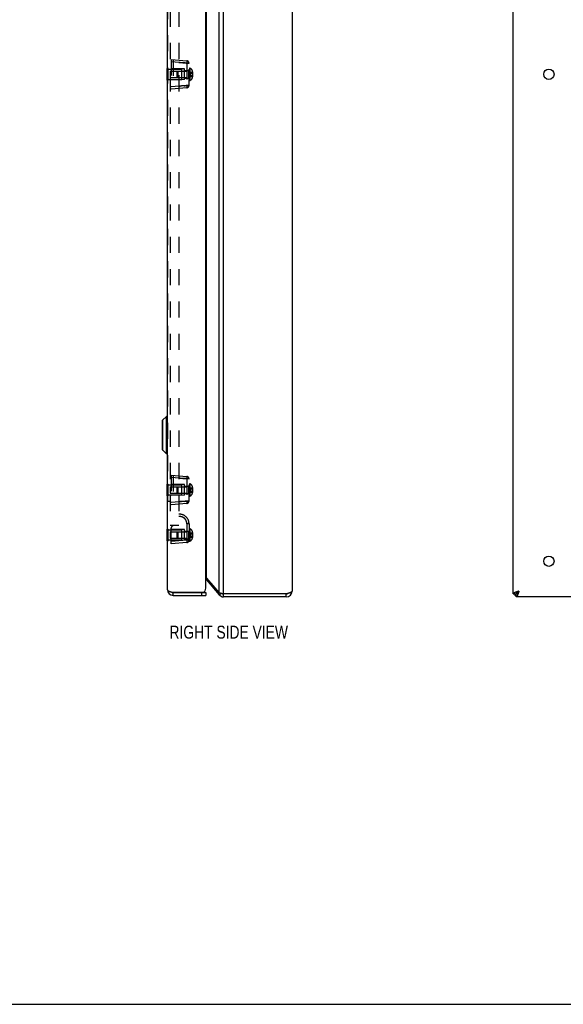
# Model space of a CAD drawing. Header units: inches. Extents: x 0 to 61.8, y 0 to 40.
# Tile 8 of 11: x 29.3 to 40.7, y 0 to 20.7. Entities that reach past the tile are written whole.
import ezdxf

# ---------------------------------------------------------------- set-up
doc = ezdxf.new("R2010")
doc.units = ezdxf.units.IN
doc.header["$LTSCALE"] = 3.4
doc.header["$MEASUREMENT"] = 0
doc.linetypes.add('HIDDEN', pattern=[0.2, 0.1, -0.1])
doc.layers.get('0').update_dxf_attribs({"linetype": 'CONTINUOUS'})
for name, color, linetype in [('02___PRT_ALL_AXES', 7, 'CONTINUOUS'), ('06___PRT_ALL_SURFS', 7, 'CONTINUOUS'), ('DEFAULT_2', 8, 'HIDDEN'), ('DIMENSIONS', 7, 'CONTINUOUS')]:
    doc.layers.add(name, color=color, linetype=linetype)
doc.styles.get("Standard").update_dxf_attribs({"font": 'txt', "width": 0.8})

msp = doc.modelspace()

# ---------------------------------------------------------------- linework, layer by layer
at = {"color": 3, "linetype": 'Continuous'}
for p, q in [((33.4644, 8.6595), (33.4644, 30.4967)), ((33.5564, 8.6381), (33.5564, 30.5181)), ((39.6608, 8.6381), (39.6608, 30.5181)), ((32.3744, 8.7281), (32.3744, 30.4281)), ((33.1844, 8.7581), (33.1844, 30.3981)), ((35.0004, 30.4581), (35.0004, 8.6981)), ((33.2015, 8.9729), (33.2015, 30.1833)), ((33.2015, 8.9729), (33.4644, 8.6595)), ((33.2015, 8.9343), (33.4644, 8.621)), ((32.4787, 8.6731), (33.1239, 8.6731)), ((32.4944, 8.6081), (33.1844, 8.6081)), ((33.5415, 8.6412), (33.5328, 8.643)), ((33.5564, 8.6381), (33.5415, 8.6412)), ((34.8804, 8.6381), (33.5564, 8.6381)), ((34.8804, 8.5781), (33.5564, 8.5781)), ((39.7208, 8.6081), (39.6907, 8.6081)), ((57.6008, 8.5781), (39.7208, 8.5781))]:
    msp.add_line(p, q, dxfattribs=at)
at = {"color": 7, "linetype": 'Continuous'}
for p, q in [((32.2674, 12.289), (32.2674, 11.6772)), ((32.3526, 12.3772), (32.2694, 12.294)), ((32.2694, 12.294), (32.2694, 11.6722)), ((32.3713, 12.3772), (32.3526, 12.3772)), ((32.3526, 11.5891), (32.3526, 12.3772)), ((32.3713, 12.3772), (32.3713, 11.5891)), ((32.3526, 11.5891), (32.2694, 11.6722)), ((32.3713, 11.5891), (32.3526, 11.5891)), ((33.2015, 8.9343), (33.2205, 8.9503)), ((32.4944, 8.6681), (33.1844, 8.6681)), ((32.4944, 8.6081), (32.4944, 8.6681)), ((33.0944, 8.6681), (33.0944, 8.6081)), ((33.1844, 8.6681), (33.1844, 8.6081)), ((33.4644, 8.621), (33.4994, 8.6503)), ((33.5564, 8.5781), (33.5564, 8.6381)), ((34.8804, 8.5781), (34.8804, 8.6381)), ((39.6608, 8.6381), (39.7208, 8.6381)), ((39.6907, 8.6381), (39.6907, 8.6081)), ((39.7208, 8.5781), (39.7208, 8.6381)), ((39.7808, 8.6981), (39.7422, 8.6595)), ((39.7422, 8.6595), (39.7422, 8.6714)), ((39.7541, 8.6595), (39.7422, 8.6595)), ((0, 0), (61.8182, 0))]:
    msp.add_line(p, q, dxfattribs=at)
at = {"color": 3, "linetype": 'Continuous'}
for points in [[(33.1844, 8.9911), (33.1848, 8.9908), (33.1885, 8.9872), (33.1921, 8.9836), (33.1954, 8.98), (33.1986, 8.9765), (33.2015, 8.9729)], [(32.3744, 8.7281), (32.3746, 8.7258), (32.3752, 8.7235), (32.3763, 8.7212), (32.3778, 8.7189), (32.3797, 8.7166), (32.382, 8.7144), (32.3848, 8.7121), (32.3879, 8.7098), (32.3914, 8.7075), (32.3953, 8.7052), (32.3996, 8.7029), (32.4041, 8.7006), (32.409, 8.6983), (32.4143, 8.696), (32.4198, 8.6937), (32.4255, 8.6914), (32.4315, 8.6891), (32.4378, 8.6869), (32.4442, 8.6846), (32.4509, 8.6823), (32.4577, 8.68)], [(32.4577, 8.68), (32.4646, 8.6777), (32.4716, 8.6754), (32.4787, 8.6731)], [(33.5328, 8.643), (33.5268, 8.6442), (33.5196, 8.6458), (33.5125, 8.6473), (33.5057, 8.6488), (33.499, 8.6504), (33.4925, 8.6519), (33.4863, 8.6534), (33.4804, 8.6549), (33.4748, 8.6565), (33.4694, 8.658), (33.4644, 8.6595)], [(34.919, 8.6506), (34.9115, 8.6481), (34.9038, 8.6456), (34.896, 8.6431), (34.8882, 8.6406), (34.8804, 8.6381)], [(35.0004, 8.6981), (35.0002, 8.6956), (34.9994, 8.6931), (34.9981, 8.6906), (34.9963, 8.6881), (34.994, 8.6856), (34.9913, 8.6831), (34.988, 8.6806), (34.9843, 8.6781), (34.9802, 8.6756), (34.9757, 8.6731), (34.9707, 8.6706), (34.9653, 8.6681), (34.9595, 8.6656), (34.9534, 8.6631), (34.9471, 8.6606), (34.9404, 8.6581), (34.9335, 8.6556), (34.9264, 8.6531), (34.919, 8.6506)], [(39.7808, 8.6981), (39.773, 8.6956), (39.7652, 8.6931), (39.7574, 8.6906), (39.7497, 8.6881), (39.7422, 8.6856), (39.7348, 8.6831), (39.7277, 8.6806), (39.7208, 8.6781), (39.7142, 8.6756), (39.7078, 8.6731), (39.7017, 8.6706), (39.6959, 8.6681), (39.6905, 8.6656), (39.6856, 8.6631), (39.681, 8.6606), (39.6769, 8.6581), (39.6732, 8.6556), (39.6699, 8.6531), (39.6672, 8.6506), (39.6649, 8.6481), (39.6631, 8.6456), (39.6618, 8.6431), (39.661, 8.6406), (39.6608, 8.6381)], [(39.7808, 8.6981), (39.7783, 8.6903), (39.7758, 8.6825), (39.7733, 8.6747), (39.7708, 8.6671), (39.7683, 8.6595), (39.7658, 8.6521), (39.7633, 8.645), (39.7608, 8.6381), (39.7583, 8.6315), (39.7558, 8.6251), (39.7533, 8.619), (39.7508, 8.6133), (39.7483, 8.6079), (39.7458, 8.6029), (39.7433, 8.5983), (39.7408, 8.5942), (39.7383, 8.5905), (39.7358, 8.5873), (39.7333, 8.5845), (39.7308, 8.5822), (39.7283, 8.5804), (39.7258, 8.5791), (39.7233, 8.5784), (39.7208, 8.5781)]]:
    msp.add_lwpolyline(points, dxfattribs=at)
at = {"color": 7, "linetype": 'Continuous'}
for points in [[(39.7808, 8.6981), (39.7778, 8.6934), (39.7748, 8.6887), (39.7718, 8.6841), (39.7688, 8.6796), (39.7658, 8.6751), (39.7628, 8.6708), (39.7598, 8.6668), (39.7568, 8.6629), (39.7538, 8.6592), (39.7508, 8.6557), (39.7478, 8.6525), (39.7448, 8.6495), (39.7418, 8.6469), (39.7388, 8.6447), (39.7358, 8.6427), (39.7328, 8.641), (39.7298, 8.6398), (39.7268, 8.6388), (39.7238, 8.6383), (39.7208, 8.6381)], [(39.7808, 8.6981), (39.7761, 8.6951), (39.7714, 8.6921), (39.7668, 8.6891), (39.7622, 8.6861), (39.7578, 8.6831), (39.7535, 8.6801), (39.7494, 8.6771), (39.7455, 8.6741), (39.7418, 8.6711), (39.7384, 8.6681), (39.7352, 8.6651), (39.7322, 8.6621), (39.7296, 8.6591), (39.7273, 8.6561), (39.7254, 8.6531), (39.7237, 8.6501), (39.7224, 8.6471), (39.7215, 8.6441), (39.721, 8.6411), (39.7208, 8.6381)], [(39.7208, 8.6381), (39.7226, 8.6383), (39.7244, 8.6387), (39.7261, 8.6395), (39.7279, 8.6406), (39.7297, 8.642), (39.7315, 8.6437), (39.7333, 8.6457), (39.7351, 8.648), (39.7369, 8.6505), (39.7386, 8.6533), (39.7404, 8.6563), (39.7422, 8.6595)], [(39.7208, 8.6381), (39.7209, 8.6399), (39.7214, 8.6417), (39.7222, 8.6435), (39.7233, 8.6452), (39.7247, 8.647), (39.7264, 8.6488), (39.7284, 8.6506), (39.7307, 8.6524), (39.7332, 8.6542), (39.736, 8.656), (39.739, 8.6578), (39.7422, 8.6595)]]:
    msp.add_lwpolyline(points, dxfattribs=at)
for centre, radius, start, end in [((32.2745, 12.289), 0.0071, 135.00001, 180.00002), ((32.3713, 12.3741), 0.00305, 359.99998, 90), ((32.2745, 11.6772), 0.0071, 179.99998, 224.99999), ((32.3713, 11.5921), 0.00305, 270, 0.00002), ((32.4944, 8.7281), 0.06, 234.28221, 270), ((33.5564, 8.6981), 0.06, 246.8969, 270), ((34.8804, 8.6981), 0.06, 270, 305.80153)]:
    msp.add_arc(centre, radius, start, end, dxfattribs=at)
at = {"color": 3, "linetype": 'Continuous'}
for centre, radius, start, end in [((33.1555, 8.8958), 0.06, 40, 61.2883), ((32.4944, 8.7281), 0.12, 180, 270), ((33.0944, 8.7581), 0.09, 289.18814, 360), ((33.5564, 8.6981), 0.12, 220, 270), ((34.8804, 8.6981), 0.12, 270, 360)]:
    msp.add_arc(centre, radius, start, end, dxfattribs=at)
at = {"layer": '02___PRT_ALL_AXES', "color": 3, "linetype": 'Continuous'}
for centre in [(40.4108, 19.5781), (40.4108, 9.3281)]:
    msp.add_circle(centre, 0.109, dxfattribs=at)
at = {"layer": '06___PRT_ALL_SURFS', "color": 7, "linetype": 'Continuous'}
for p, q in [((32.3694, 19.4531), (32.3694, 19.7031)), ((32.3694, 19.7031), (32.3744, 19.7031)), ((32.3694, 19.5781), (32.3744, 19.5781)), ((32.3694, 19.4531), (32.3744, 19.4531)), ((32.3694, 10.9531), (32.3744, 10.9531)), ((32.3694, 10.7031), (32.3694, 10.9531)), ((32.3694, 10.8281), (32.3744, 10.8281)), ((32.3694, 10.7031), (32.3744, 10.7031)), ((32.3694, 10.0056), (32.3744, 10.0056)), ((32.3694, 9.7556), (32.3694, 10.0056)), ((32.3694, 9.8806), (32.3744, 9.8806)), ((32.3694, 9.7556), (32.3744, 9.7556))]:
    msp.add_line(p, q, dxfattribs=at)
at = {"layer": '06___PRT_ALL_SURFS', "color": 8, "linetype": 'HIDDEN'}
for p, q in [((32.3744, 19.7031), (32.3904, 19.7031)), ((32.3904, 19.4531), (32.3904, 19.7031)), ((32.3744, 19.5781), (32.3904, 19.5781)), ((32.3744, 19.4531), (32.3904, 19.4531)), ((32.3744, 10.9531), (32.3904, 10.9531)), ((32.3744, 10.8281), (32.3904, 10.8281)), ((32.3904, 10.7031), (32.3904, 10.9531)), ((32.3744, 10.7031), (32.3904, 10.7031)), ((32.3744, 10.0056), (32.3904, 10.0056)), ((32.3904, 9.7556), (32.3904, 10.0056)), ((32.3744, 9.8806), (32.3904, 9.8806)), ((32.3744, 9.7556), (32.3904, 9.7556))]:
    msp.add_line(p, q, dxfattribs=at)
at = {"layer": 'DEFAULT_2', "color": 8, "linetype": 'HIDDEN'}
for p, q in [((32.4344, 29.0781), (32.4344, 10.0781)), ((32.6154, 29.0781), (32.6154, 10.0781)), ((32.3794, 28.5625), (32.3794, 10.5937)), ((32.4554, 19.8906), (32.4554, 19.2656)), ((32.4554, 19.8906), (32.7847, 19.8618)), ((32.7847, 19.812), (32.4554, 19.8408)), ((32.7364, 19.6906), (32.4554, 19.6931)), ((32.4974, 19.8869), (32.4974, 19.2693)), ((32.6154, 19.8261), (32.6425, 19.8243)), ((32.6435, 19.8242), (32.6154, 19.8261)), ((32.7718, 19.8158), (32.8304, 19.812)), ((32.789, 19.8147), (32.7718, 19.8158)), ((32.7852, 19.8613), (32.7847, 19.8618)), ((32.7847, 19.812), (32.7847, 19.3442)), ((32.8304, 19.812), (32.7847, 19.812)), ((32.8151, 19.813), (32.789, 19.8147)), ((32.8304, 19.812), (32.8151, 19.813)), ((32.8304, 19.3442), (32.8304, 19.812)), ((32.8304, 19.7091), (32.8454, 19.7091)), ((32.8454, 19.7091), (32.8454, 19.4471)), ((32.3904, 19.6841), (32.6819, 19.6841)), ((32.4319, 19.6471), (32.4319, 19.5091)), ((32.4319, 19.6471), (32.8204, 19.6471)), ((32.4319, 19.5091), (32.8204, 19.5091)), ((32.5804, 19.6333), (32.5942, 19.6471)), ((32.5804, 19.5229), (32.5804, 19.6333)), ((32.5804, 19.5229), (32.5942, 19.5091)), ((32.5942, 19.6471), (32.5942, 19.5091)), ((32.6719, 19.6471), (32.6819, 19.6571)), ((32.6719, 19.6471), (32.6719, 19.5091)), ((32.6719, 19.5091), (32.6819, 19.4991)), ((32.6819, 19.4721), (32.6819, 19.6841)), ((32.7364, 19.4656), (32.7364, 19.6906)), ((32.7364, 19.6561), (32.8304, 19.6561)), ((32.7364, 19.5001), (32.8304, 19.5001)), ((32.8204, 19.6471), (32.8204, 19.5091)), ((32.8594, 19.6238), (32.8594, 19.5324)), ((32.8594, 19.6238), (32.901, 19.6238)), ((32.8594, 19.6009), (32.901, 19.6009)), ((32.8594, 19.5553), (32.901, 19.5553)), ((32.8594, 19.5324), (32.901, 19.5324)), ((32.901, 19.6238), (32.901, 19.5324)), ((32.9011, 19.5553), (32.901, 19.5553)), ((32.9015, 19.5552), (32.9014, 19.5553)), ((32.9016, 19.5552), (32.9015, 19.5552)), ((32.9022, 19.5551), (32.9021, 19.5551)), ((32.9023, 19.555), (32.9022, 19.5551)), ((32.9025, 19.555), (32.9024, 19.555)), ((32.903, 19.5547), (32.9029, 19.5547)), ((32.903, 19.5546), (32.903, 19.5547)), ((32.9032, 19.5544), (32.9032, 19.5545)), ((32.9033, 19.5543), (32.9032, 19.5544)), ((32.9033, 19.5542), (32.9033, 19.5543)), ((32.9033, 19.5541), (32.9033, 19.5542)), ((32.9033, 19.5541), (32.9033, 19.5541)), ((32.9034, 19.6295), (32.9034, 19.5267)), ((32.3904, 19.4721), (32.6819, 19.4721)), ((32.7364, 19.4656), (32.4554, 19.4632)), ((32.7847, 19.3442), (32.4554, 19.3154)), ((32.7847, 19.2944), (32.4554, 19.2656)), ((32.7262, 19.3374), (32.6717, 19.3338)), ((32.7718, 19.3404), (32.8304, 19.3442)), ((32.8304, 19.3442), (32.7847, 19.3442)), ((32.8304, 19.3442), (32.8035, 19.3425)), ((32.8304, 19.4471), (32.8454, 19.4471)), ((32.4554, 11.1406), (32.7847, 11.1118)), ((32.4554, 11.1406), (32.4554, 10.5156)), ((32.7847, 11.062), (32.4554, 11.0908)), ((32.4974, 11.1369), (32.4974, 10.5193)), ((32.6154, 11.0761), (32.6425, 11.0743)), ((32.6435, 11.0742), (32.6154, 11.0761)), ((32.7718, 11.0658), (32.8304, 11.062)), ((32.789, 11.0647), (32.7718, 11.0658)), ((32.7852, 11.1113), (32.7847, 11.1118)), ((32.8304, 11.062), (32.7847, 11.062)), ((32.7847, 11.062), (32.7847, 10.5942)), ((32.8151, 11.063), (32.789, 11.0647)), ((32.8304, 11.062), (32.8151, 11.063)), ((32.8304, 10.5942), (32.8304, 11.062)), ((32.3904, 10.9341), (32.6819, 10.9341)), ((32.4319, 10.8971), (32.8204, 10.8971)), ((32.4319, 10.8971), (32.4319, 10.7591)), ((32.7364, 10.9406), (32.4554, 10.9431)), ((32.5804, 10.8833), (32.5942, 10.8971)), ((32.5804, 10.7729), (32.5804, 10.8833)), ((32.5942, 10.8971), (32.5942, 10.7591)), ((32.6719, 10.8971), (32.6819, 10.9071)), ((32.6719, 10.8971), (32.6719, 10.7591)), ((32.6819, 10.7221), (32.6819, 10.9341)), ((32.7364, 10.7156), (32.7364, 10.9406)), ((32.7364, 10.9061), (32.8304, 10.9061)), ((32.8204, 10.8971), (32.8204, 10.7591)), ((32.8304, 10.9591), (32.8454, 10.9591)), ((32.8454, 10.9591), (32.8454, 10.6971)), ((32.8594, 10.8738), (32.901, 10.8738)), ((32.8594, 10.8738), (32.8594, 10.7824)), ((32.8594, 10.8509), (32.901, 10.8509)), ((32.8594, 10.8053), (32.901, 10.8053)), ((32.8594, 10.7824), (32.901, 10.7824)), ((32.901, 10.8738), (32.901, 10.7824)), ((32.9011, 10.8053), (32.901, 10.8053)), ((32.9015, 10.8052), (32.9014, 10.8053)), ((32.9016, 10.8052), (32.9015, 10.8052)), ((32.902, 10.8052), (32.9018, 10.8052)), ((32.9025, 10.805), (32.9024, 10.805)), ((32.903, 10.8047), (32.9029, 10.8047)), ((32.903, 10.8046), (32.903, 10.8047)), ((32.9034, 10.8795), (32.9034, 10.7767)), ((32.9034, 10.8039), (32.9034, 10.804)), ((32.3794, 10.5937), (32.4344, 10.5937)), ((32.3904, 10.7221), (32.6819, 10.7221)), ((32.4319, 10.7591), (32.8204, 10.7591)), ((32.7364, 10.7156), (32.4554, 10.7132)), ((32.7847, 10.5942), (32.4554, 10.5654)), ((32.5804, 10.7729), (32.5942, 10.7591)), ((32.7262, 10.5874), (32.6717, 10.5838)), ((32.6719, 10.7591), (32.6819, 10.7491)), ((32.7364, 10.7501), (32.8304, 10.7501)), ((32.7718, 10.5904), (32.8304, 10.5942)), ((32.8304, 10.5942), (32.7847, 10.5942)), ((32.8304, 10.5942), (32.8035, 10.5925)), ((32.8304, 10.6971), (32.8454, 10.6971)), ((32.7847, 10.5444), (32.4554, 10.5156)), ((32.628, 10.268), (32.6278, 10.2679)), ((32.6281, 10.268), (32.628, 10.268)), ((32.6281, 10.268), (32.6281, 10.268)), ((32.6286, 10.268), (32.6281, 10.268)), ((32.6293, 10.268), (32.6286, 10.268)), ((32.764, 10.1941), (32.7636, 10.1949)), ((32.7667, 10.1894), (32.7663, 10.1902)), ((32.3904, 9.9866), (32.6819, 9.9866)), ((32.4319, 9.9496), (32.8204, 9.9496)), ((32.4319, 9.9496), (32.4319, 9.8116)), ((32.6154, 10.0781), (32.4344, 10.0781)), ((32.4554, 9.6931), (32.4554, 10.026)), ((32.7364, 9.9931), (32.4554, 9.9956)), ((32.6154, 10.0821), (32.4974, 10.0718)), ((32.5804, 9.9358), (32.5942, 9.9496)), ((32.5942, 9.9496), (32.5942, 9.8116)), ((32.6719, 9.9496), (32.6819, 9.9596)), ((32.6719, 9.9496), (32.6719, 9.8116)), ((32.6819, 9.7746), (32.6819, 9.9866)), ((32.7364, 9.7681), (32.7364, 9.9931)), ((32.7364, 9.9586), (32.8304, 9.9586)), ((32.7847, 10.1194), (32.7847, 9.7717)), ((32.8304, 10.1181), (32.7847, 10.1181)), ((32.8304, 10.1181), (32.8172, 10.1181)), ((32.8204, 9.9496), (32.8204, 9.8116)), ((32.8304, 10.1181), (32.8304, 9.7496)), ((32.8304, 10.0116), (32.8454, 10.0116)), ((32.8454, 10.0116), (32.8454, 9.7496)), ((32.3904, 9.7746), (32.6819, 9.7746)), ((32.4319, 9.8116), (32.8204, 9.8116)), ((32.7847, 9.7717), (32.4554, 9.7429)), ((32.7364, 9.7681), (32.4554, 9.7657)), ((32.5804, 9.8254), (32.5804, 9.9358)), ((32.5804, 9.8254), (32.5942, 9.8116)), ((32.6719, 9.8116), (32.6819, 9.8016)), ((32.7364, 9.8026), (32.8304, 9.8026)), ((32.8304, 9.7717), (32.7847, 9.7717)), ((32.8304, 9.7496), (32.8454, 9.7496)), ((32.8594, 9.9263), (32.901, 9.9263)), ((32.8594, 9.9263), (32.8594, 9.8349)), ((32.8594, 9.9034), (32.901, 9.9034)), ((32.8594, 9.8578), (32.901, 9.8578)), ((32.8594, 9.8349), (32.901, 9.8349)), ((32.901, 9.9263), (32.901, 9.8349)), ((32.9011, 9.8578), (32.901, 9.8578)), ((32.9015, 9.8577), (32.9014, 9.8578)), ((32.9016, 9.8577), (32.9015, 9.8577)), ((32.902, 9.8577), (32.9018, 9.8577)), ((32.9025, 9.8575), (32.9024, 9.8575)), ((32.903, 9.8572), (32.9029, 9.8572)), ((32.903, 9.8571), (32.903, 9.8572)), ((32.9034, 9.932), (32.9034, 9.8292)), ((32.9034, 9.8564), (32.9034, 9.8565)), ((32.7847, 9.7219), (32.4554, 9.6931))]:
    msp.add_line(p, q, dxfattribs=at)
for points in [[(32.6425, 19.8243), (32.6981, 19.8207), (32.7249, 19.8189), (32.7496, 19.8173), (32.7718, 19.8158)], [(32.7718, 19.8158), (32.7503, 19.8173), (32.7262, 19.8188), (32.6717, 19.8224)], [(32.7865, 19.8471), (32.7864, 19.8422), (32.7863, 19.8368), (32.786, 19.831), (32.7857, 19.8248), (32.7852, 19.8185), (32.7847, 19.812)], [(32.7852, 19.8613), (32.7857, 19.86), (32.786, 19.8579), (32.7863, 19.855), (32.7864, 19.8514), (32.7865, 19.8471)], [(32.8296, 19.812), (32.8296, 19.8139), (32.8271, 19.8277), (32.8206, 19.8407), (32.8169, 19.8455)], [(32.8594, 19.6238), (32.8584, 19.6212), (32.8575, 19.6187), (32.8567, 19.6162), (32.8559, 19.6136), (32.8552, 19.6111), (32.8545, 19.6086), (32.8538, 19.606), (32.8533, 19.6035), (32.8528, 19.6009), (32.8523, 19.5984), (32.8519, 19.5959), (32.8515, 19.5933), (32.8512, 19.5908), (32.851, 19.5883), (32.8508, 19.5857), (32.8507, 19.5832), (32.8506, 19.5806), (32.8506, 19.5781)], [(32.8594, 19.6009), (32.8584, 19.5997), (32.8575, 19.5984), (32.8567, 19.5971), (32.8559, 19.5959), (32.8552, 19.5946), (32.8545, 19.5933), (32.8538, 19.5921), (32.8533, 19.5908), (32.8528, 19.5895), (32.8523, 19.5883), (32.8519, 19.587), (32.8515, 19.5857), (32.8512, 19.5844), (32.851, 19.5832), (32.8508, 19.5819), (32.8507, 19.5806), (32.8506, 19.5794), (32.8506, 19.5781)], [(32.8594, 19.5324), (32.8584, 19.535), (32.8575, 19.5375), (32.8567, 19.54), (32.8559, 19.5426), (32.8552, 19.5451), (32.8545, 19.5477), (32.8538, 19.5502), (32.8533, 19.5527), (32.8528, 19.5553), (32.8523, 19.5578), (32.8519, 19.5603), (32.8515, 19.5629), (32.8512, 19.5654), (32.851, 19.568), (32.8508, 19.5705), (32.8507, 19.573), (32.8506, 19.5756), (32.8506, 19.5781)], [(32.8594, 19.5553), (32.8584, 19.5565), (32.8575, 19.5578), (32.8567, 19.5591), (32.8559, 19.5603), (32.8552, 19.5616), (32.8545, 19.5629), (32.8538, 19.5642), (32.8533, 19.5654), (32.8528, 19.5667), (32.8523, 19.568), (32.8519, 19.5692), (32.8515, 19.5705), (32.8512, 19.5718), (32.851, 19.573), (32.8508, 19.5743), (32.8507, 19.5756), (32.8506, 19.5768), (32.8506, 19.5781)], [(32.9034, 19.6265), (32.9034, 19.6263), (32.9033, 19.6262), (32.9033, 19.626), (32.9033, 19.6259), (32.9033, 19.6257), (32.9032, 19.6255), (32.9032, 19.6254), (32.9031, 19.6252), (32.903, 19.6251), (32.903, 19.625), (32.9029, 19.6248), (32.9028, 19.6247), (32.9027, 19.6246), (32.9026, 19.6245), (32.9025, 19.6244), (32.9024, 19.6243), (32.9023, 19.6242), (32.9022, 19.6241), (32.9021, 19.6241), (32.902, 19.624), (32.9018, 19.624), (32.9017, 19.6239), (32.9016, 19.6239), (32.9015, 19.6238), (32.9014, 19.6238), (32.9012, 19.6238), (32.9011, 19.6238), (32.901, 19.6238)], [(32.9034, 19.6023), (32.9034, 19.6022), (32.9033, 19.6021), (32.9033, 19.6021), (32.9033, 19.602), (32.9033, 19.6019), (32.9032, 19.6018), (32.9032, 19.6017), (32.9031, 19.6017), (32.903, 19.6016), (32.903, 19.6015), (32.9029, 19.6015), (32.9028, 19.6014), (32.9027, 19.6014), (32.9026, 19.6013), (32.9025, 19.6013), (32.9024, 19.6012), (32.9023, 19.6012), (32.9022, 19.6011), (32.9021, 19.6011), (32.902, 19.6011), (32.9018, 19.601), (32.9017, 19.601), (32.9016, 19.601), (32.9015, 19.601), (32.9014, 19.601), (32.9012, 19.6009), (32.9011, 19.6009), (32.901, 19.6009)], [(32.9034, 19.5297), (32.9034, 19.5299), (32.9033, 19.53), (32.9033, 19.5302), (32.9033, 19.5304), (32.9033, 19.5305), (32.9032, 19.5307), (32.9032, 19.5308), (32.9031, 19.531), (32.903, 19.5311), (32.903, 19.5312), (32.9029, 19.5314), (32.9028, 19.5315), (32.9027, 19.5316), (32.9026, 19.5317), (32.9025, 19.5318), (32.9024, 19.5319), (32.9023, 19.532), (32.9022, 19.5321), (32.9021, 19.5321), (32.902, 19.5322), (32.9018, 19.5323), (32.9017, 19.5323), (32.9016, 19.5323), (32.9015, 19.5324), (32.9014, 19.5324), (32.9012, 19.5324), (32.9011, 19.5324), (32.901, 19.5324)], [(32.9014, 19.5553), (32.9012, 19.5553), (32.9011, 19.5553)], [(32.902, 19.5552), (32.9018, 19.5552), (32.9017, 19.5552), (32.9016, 19.5552)], [(32.9021, 19.5551), (32.902, 19.5552), (32.9018, 19.5552)], [(32.9027, 19.5549), (32.9026, 19.5549), (32.9025, 19.555), (32.9024, 19.555), (32.9023, 19.555)], [(32.9029, 19.5547), (32.9028, 19.5548), (32.9027, 19.5549), (32.9026, 19.5549)], [(32.9032, 19.5545), (32.9031, 19.5545), (32.903, 19.5546)], [(32.9034, 19.5539), (32.9034, 19.554), (32.9033, 19.5541)], [(32.7249, 19.3373), (32.6435, 19.332), (32.6154, 19.3301)], [(32.6154, 19.3301), (32.6425, 19.3319), (32.6703, 19.3337)], [(32.7249, 19.3373), (32.7496, 19.3389), (32.7718, 19.3404)], [(32.7718, 19.3404), (32.7503, 19.339), (32.7262, 19.3374)], [(32.8035, 19.3425), (32.789, 19.3415), (32.7718, 19.3404)], [(32.7847, 19.3442), (32.7852, 19.3378), (32.7857, 19.3314), (32.786, 19.3253), (32.7863, 19.3194), (32.7864, 19.314), (32.7865, 19.3091)], [(32.7865, 19.3091), (32.7864, 19.3048), (32.7863, 19.3012), (32.786, 19.2983), (32.7857, 19.2962), (32.7852, 19.2949), (32.7847, 19.2944)], [(32.8169, 19.3108), (32.8206, 19.3155), (32.8271, 19.3285), (32.8296, 19.3423), (32.8296, 19.3442)], [(32.6425, 11.0743), (32.6981, 11.0707), (32.7249, 11.0689), (32.7496, 11.0673), (32.7718, 11.0658)], [(32.7718, 11.0658), (32.7503, 11.0673), (32.7262, 11.0688), (32.6717, 11.0724)], [(32.7865, 11.0971), (32.7864, 11.0922), (32.7863, 11.0868), (32.786, 11.081), (32.7857, 11.0748), (32.7852, 11.0685), (32.7847, 11.062)], [(32.7852, 11.1113), (32.7857, 11.11), (32.786, 11.1079), (32.7863, 11.105), (32.7864, 11.1014), (32.7865, 11.0971)], [(32.8296, 11.062), (32.8296, 11.0639), (32.8271, 11.0777), (32.8206, 11.0907), (32.8169, 11.0955)], [(32.8594, 10.8738), (32.8584, 10.8712), (32.8575, 10.8687), (32.8567, 10.8662), (32.8559, 10.8636), (32.8552, 10.8611), (32.8545, 10.8586), (32.8538, 10.856), (32.8533, 10.8535), (32.8528, 10.8509), (32.8523, 10.8484), (32.8519, 10.8459), (32.8515, 10.8433), (32.8512, 10.8408), (32.851, 10.8383), (32.8508, 10.8357), (32.8507, 10.8332), (32.8506, 10.8306), (32.8506, 10.8281)], [(32.8594, 10.8509), (32.8584, 10.8497), (32.8575, 10.8484), (32.8567, 10.8471), (32.8559, 10.8459), (32.8552, 10.8446), (32.8545, 10.8433), (32.8538, 10.8421), (32.8533, 10.8408), (32.8528, 10.8395), (32.8523, 10.8383), (32.8519, 10.837), (32.8515, 10.8357), (32.8512, 10.8344), (32.851, 10.8332), (32.8508, 10.8319), (32.8507, 10.8306), (32.8506, 10.8294), (32.8506, 10.8281)], [(32.8594, 10.8053), (32.8584, 10.8065), (32.8575, 10.8078), (32.8567, 10.8091), (32.8559, 10.8103), (32.8552, 10.8116), (32.8545, 10.8129), (32.8538, 10.8142), (32.8533, 10.8154), (32.8528, 10.8167), (32.8523, 10.818), (32.8519, 10.8192), (32.8515, 10.8205), (32.8512, 10.8218), (32.851, 10.823), (32.8508, 10.8243), (32.8507, 10.8256), (32.8506, 10.8268), (32.8506, 10.8281)], [(32.8594, 10.7824), (32.8584, 10.785), (32.8575, 10.7875), (32.8567, 10.79), (32.8559, 10.7926), (32.8552, 10.7951), (32.8545, 10.7977), (32.8538, 10.8002), (32.8533, 10.8027), (32.8528, 10.8053), (32.8523, 10.8078), (32.8519, 10.8103), (32.8515, 10.8129), (32.8512, 10.8154), (32.851, 10.818), (32.8508, 10.8205), (32.8507, 10.823), (32.8506, 10.8256), (32.8506, 10.8281)], [(32.9034, 10.8765), (32.9034, 10.8763), (32.9033, 10.8762), (32.9033, 10.876), (32.9033, 10.8759), (32.9033, 10.8757), (32.9032, 10.8755), (32.9032, 10.8754), (32.9031, 10.8752), (32.903, 10.8751), (32.903, 10.875), (32.9029, 10.8748), (32.9028, 10.8747), (32.9027, 10.8746), (32.9026, 10.8745), (32.9025, 10.8744), (32.9024, 10.8743), (32.9023, 10.8742), (32.9022, 10.8741), (32.9021, 10.8741), (32.902, 10.874), (32.9018, 10.874), (32.9017, 10.8739), (32.9016, 10.8739), (32.9015, 10.8738), (32.9014, 10.8738), (32.9012, 10.8738), (32.9011, 10.8738), (32.901, 10.8738)], [(32.9034, 10.8523), (32.9034, 10.8522), (32.9033, 10.8521), (32.9033, 10.8521), (32.9033, 10.852), (32.9033, 10.8519), (32.9032, 10.8518), (32.9032, 10.8517), (32.9031, 10.8517), (32.903, 10.8516), (32.903, 10.8515), (32.9029, 10.8515), (32.9028, 10.8514), (32.9027, 10.8514), (32.9026, 10.8513), (32.9025, 10.8513), (32.9024, 10.8512), (32.9023, 10.8512), (32.9022, 10.8511), (32.9021, 10.8511), (32.902, 10.8511), (32.9018, 10.851), (32.9017, 10.851), (32.9016, 10.851), (32.9015, 10.851), (32.9014, 10.851), (32.9012, 10.8509), (32.9011, 10.8509), (32.901, 10.8509)], [(32.9034, 10.7797), (32.9034, 10.7799), (32.9033, 10.78), (32.9033, 10.7802), (32.9033, 10.7804), (32.9033, 10.7805), (32.9032, 10.7807), (32.9032, 10.7808), (32.9031, 10.781), (32.903, 10.7811), (32.903, 10.7812), (32.9029, 10.7814), (32.9028, 10.7815), (32.9027, 10.7816), (32.9026, 10.7817), (32.9025, 10.7818), (32.9024, 10.7819), (32.9023, 10.782), (32.9022, 10.7821), (32.9021, 10.7821), (32.902, 10.7822), (32.9018, 10.7823), (32.9017, 10.7823), (32.9016, 10.7823), (32.9015, 10.7824), (32.9014, 10.7824), (32.9012, 10.7824), (32.9011, 10.7824), (32.901, 10.7824)], [(32.9014, 10.8053), (32.9012, 10.8053), (32.9011, 10.8053)], [(32.9021, 10.8051), (32.902, 10.8052), (32.9018, 10.8052), (32.9017, 10.8052), (32.9016, 10.8052)], [(32.9023, 10.805), (32.9022, 10.8051), (32.9021, 10.8051)], [(32.9027, 10.8049), (32.9026, 10.8049), (32.9025, 10.805), (32.9024, 10.805), (32.9023, 10.805)], [(32.9029, 10.8047), (32.9028, 10.8048), (32.9027, 10.8049), (32.9026, 10.8049)], [(32.9034, 10.8039), (32.9034, 10.804), (32.9033, 10.8041), (32.9033, 10.8041), (32.9033, 10.8042), (32.9033, 10.8043), (32.9032, 10.8044), (32.9032, 10.8045), (32.9031, 10.8045), (32.903, 10.8046)], [(32.9033, 10.8041), (32.9033, 10.8041), (32.9033, 10.8042), (32.9033, 10.8043), (32.9032, 10.8044), (32.9032, 10.8045), (32.9031, 10.8045)], [(32.7249, 10.5873), (32.6435, 10.582), (32.6154, 10.5801)], [(32.6154, 10.5801), (32.6425, 10.5819), (32.6703, 10.5837)], [(32.7249, 10.5873), (32.7496, 10.5889), (32.7718, 10.5904)], [(32.7718, 10.5904), (32.7503, 10.589), (32.7262, 10.5874)], [(32.8035, 10.5925), (32.789, 10.5915), (32.7718, 10.5904)], [(32.7847, 10.5942), (32.7852, 10.5878), (32.7857, 10.5814), (32.786, 10.5753), (32.7863, 10.5694), (32.7864, 10.564), (32.7865, 10.5591)], [(32.8169, 10.5608), (32.8206, 10.5655), (32.8271, 10.5785), (32.8296, 10.5923), (32.8296, 10.5942)], [(32.7865, 10.5591), (32.7864, 10.5548), (32.7863, 10.5512), (32.786, 10.5483), (32.7857, 10.5462), (32.7852, 10.5449), (32.7847, 10.5444)], [(32.6278, 10.2679), (32.6277, 10.2679), (32.6273, 10.2679), (32.6257, 10.2678), (32.6233, 10.2677), (32.6198, 10.2673), (32.6154, 10.2669)], [(32.7847, 10.1181), (32.7809, 10.1508), (32.7712, 10.1804), (32.7551, 10.2075), (32.7338, 10.2307), (32.7081, 10.2488), (32.6791, 10.2614), (32.6484, 10.2673), (32.6154, 10.2669)], [(32.6464, 10.2677), (32.6452, 10.2677), (32.6445, 10.2678), (32.6438, 10.2678), (32.643, 10.2679), (32.6423, 10.2679), (32.6415, 10.2679), (32.6408, 10.268), (32.64, 10.268), (32.6392, 10.268), (32.6384, 10.2681), (32.6375, 10.2681), (32.6367, 10.2681), (32.6358, 10.2681), (32.6349, 10.2681), (32.634, 10.2681), (32.6331, 10.2681), (32.6322, 10.2681), (32.6312, 10.2681), (32.6293, 10.268)], [(32.6738, 10.2629), (32.6723, 10.2633), (32.6707, 10.2637), (32.6692, 10.2641), (32.6676, 10.2645), (32.6661, 10.2648), (32.6645, 10.2651), (32.6629, 10.2654), (32.6614, 10.2657), (32.6598, 10.266), (32.6582, 10.2663), (32.6567, 10.2665), (32.6551, 10.2667), (32.6535, 10.2669), (32.6519, 10.2671), (32.6503, 10.2673), (32.6486, 10.2675), (32.6472, 10.2676), (32.6464, 10.2677)], [(32.7558, 10.2066), (32.7552, 10.2074), (32.7543, 10.2086), (32.7533, 10.2099), (32.7523, 10.2112), (32.7514, 10.2124), (32.7503, 10.2137), (32.7493, 10.2149), (32.7483, 10.2161), (32.7472, 10.2173), (32.7462, 10.2185), (32.7451, 10.2197), (32.744, 10.2208), (32.7429, 10.222), (32.7418, 10.2231), (32.7407, 10.2243), (32.7396, 10.2254), (32.7384, 10.2265), (32.7373, 10.2276), (32.7361, 10.2287), (32.735, 10.2297), (32.7337, 10.2308), (32.7317, 10.2325), (32.7294, 10.2344), (32.7272, 10.2362), (32.7249, 10.238), (32.7225, 10.2398), (32.72, 10.2415), (32.7175, 10.2432), (32.7149, 10.2449), (32.7123, 10.2465), (32.7095, 10.2481), (32.7067, 10.2497), (32.7039, 10.2512), (32.7009, 10.2527), (32.6979, 10.2541), (32.6948, 10.2555), (32.6917, 10.2569), (32.6885, 10.2581), (32.6852, 10.2594), (32.6816, 10.2606), (32.6784, 10.2616), (32.6767, 10.2621), (32.6738, 10.2629)], [(32.7636, 10.1949), (32.7629, 10.196), (32.7626, 10.1966), (32.7622, 10.1972), (32.7618, 10.1979), (32.7614, 10.1985), (32.7609, 10.1991), (32.7605, 10.1998), (32.7601, 10.2005), (32.7596, 10.2011), (32.7592, 10.2018), (32.7587, 10.2025), (32.7583, 10.2032), (32.7578, 10.2039), (32.7573, 10.2046), (32.7568, 10.2053), (32.7558, 10.2066)], [(32.7663, 10.1902), (32.7663, 10.1902), (32.766, 10.1906), (32.764, 10.1941)], [(32.7847, 10.1194), (32.7847, 10.1208), (32.7847, 10.1221), (32.7846, 10.1236), (32.7846, 10.125), (32.7845, 10.1265), (32.7844, 10.1279), (32.7843, 10.1295), (32.7842, 10.131), (32.784, 10.1326), (32.7839, 10.1342), (32.7837, 10.1358), (32.7835, 10.1375), (32.7832, 10.1391), (32.783, 10.1408), (32.7827, 10.1426), (32.7824, 10.1443), (32.7821, 10.1461), (32.7817, 10.1479), (32.7813, 10.1497), (32.7808, 10.152), (32.7803, 10.1544), (32.7797, 10.1566), (32.7791, 10.1586), (32.7786, 10.1606), (32.778, 10.1625), (32.7774, 10.1643), (32.7769, 10.1661), (32.7763, 10.1677), (32.7757, 10.1692), (32.7752, 10.1707), (32.7747, 10.172), (32.7742, 10.1733), (32.7737, 10.1745), (32.7732, 10.1756), (32.7728, 10.1767), (32.7724, 10.1776), (32.772, 10.1785), (32.7719, 10.1789), (32.7714, 10.18), (32.7696, 10.1835), (32.7679, 10.1871), (32.7672, 10.1884), (32.767, 10.1889), (32.7667, 10.1894)], [(32.7847, 9.7717), (32.7852, 9.7653), (32.7857, 9.7589), (32.786, 9.7528), (32.7863, 9.7469), (32.7864, 9.7415), (32.7865, 9.7366)], [(32.8594, 9.9263), (32.8584, 9.9237), (32.8575, 9.9212), (32.8567, 9.9187), (32.8559, 9.9161), (32.8552, 9.9136), (32.8545, 9.9111), (32.8538, 9.9085), (32.8533, 9.906), (32.8528, 9.9034), (32.8523, 9.9009), (32.8519, 9.8984), (32.8515, 9.8958), (32.8512, 9.8933), (32.851, 9.8908), (32.8508, 9.8882), (32.8507, 9.8857), (32.8506, 9.8831), (32.8506, 9.8806)], [(32.8594, 9.9034), (32.8584, 9.9022), (32.8575, 9.9009), (32.8567, 9.8996), (32.8559, 9.8984), (32.8552, 9.8971), (32.8545, 9.8958), (32.8538, 9.8946), (32.8533, 9.8933), (32.8528, 9.892), (32.8523, 9.8908), (32.8519, 9.8895), (32.8515, 9.8882), (32.8512, 9.8869), (32.851, 9.8857), (32.8508, 9.8844), (32.8507, 9.8831), (32.8506, 9.8819), (32.8506, 9.8806)], [(32.8594, 9.8578), (32.8584, 9.859), (32.8575, 9.8603), (32.8567, 9.8616), (32.8559, 9.8628), (32.8552, 9.8641), (32.8545, 9.8654), (32.8538, 9.8667), (32.8533, 9.8679), (32.8528, 9.8692), (32.8523, 9.8705), (32.8519, 9.8717), (32.8515, 9.873), (32.8512, 9.8743), (32.851, 9.8755), (32.8508, 9.8768), (32.8507, 9.8781), (32.8506, 9.8793), (32.8506, 9.8806)], [(32.8594, 9.8349), (32.8584, 9.8375), (32.8575, 9.84), (32.8567, 9.8425), (32.8559, 9.8451), (32.8552, 9.8476), (32.8545, 9.8502), (32.8538, 9.8527), (32.8533, 9.8552), (32.8528, 9.8578), (32.8523, 9.8603), (32.8519, 9.8628), (32.8515, 9.8654), (32.8512, 9.8679), (32.851, 9.8705), (32.8508, 9.873), (32.8507, 9.8755), (32.8506, 9.8781), (32.8506, 9.8806)], [(32.9034, 9.929), (32.9034, 9.9288), (32.9033, 9.9287), (32.9033, 9.9285), (32.9033, 9.9284), (32.9033, 9.9282), (32.9032, 9.928), (32.9032, 9.9279), (32.9031, 9.9277), (32.903, 9.9276), (32.903, 9.9275), (32.9029, 9.9273), (32.9028, 9.9272), (32.9027, 9.9271), (32.9026, 9.927), (32.9025, 9.9269), (32.9024, 9.9268), (32.9023, 9.9267), (32.9022, 9.9266), (32.9021, 9.9266), (32.902, 9.9265), (32.9018, 9.9265), (32.9017, 9.9264), (32.9016, 9.9264), (32.9015, 9.9263), (32.9014, 9.9263), (32.9012, 9.9263), (32.9011, 9.9263), (32.901, 9.9263)], [(32.9034, 9.9048), (32.9034, 9.9047), (32.9033, 9.9046), (32.9033, 9.9046), (32.9033, 9.9045), (32.9033, 9.9044), (32.9032, 9.9043), (32.9032, 9.9042), (32.9031, 9.9042), (32.903, 9.9041), (32.903, 9.904), (32.9029, 9.904), (32.9028, 9.9039), (32.9027, 9.9039), (32.9026, 9.9038), (32.9025, 9.9038), (32.9024, 9.9037), (32.9023, 9.9037), (32.9022, 9.9036), (32.9021, 9.9036), (32.902, 9.9036), (32.9018, 9.9035), (32.9017, 9.9035), (32.9016, 9.9035), (32.9015, 9.9035), (32.9014, 9.9035), (32.9012, 9.9034), (32.9011, 9.9034), (32.901, 9.9034)], [(32.9034, 9.8322), (32.9034, 9.8324), (32.9033, 9.8325), (32.9033, 9.8327), (32.9033, 9.8329), (32.9033, 9.833), (32.9032, 9.8332), (32.9032, 9.8333), (32.9031, 9.8335), (32.903, 9.8336), (32.903, 9.8337), (32.9029, 9.8339), (32.9028, 9.834), (32.9027, 9.8341), (32.9026, 9.8342), (32.9025, 9.8343), (32.9024, 9.8344), (32.9023, 9.8345), (32.9022, 9.8346), (32.9021, 9.8346), (32.902, 9.8347), (32.9018, 9.8348), (32.9017, 9.8348), (32.9016, 9.8348), (32.9015, 9.8349), (32.9014, 9.8349), (32.9012, 9.8349), (32.9011, 9.8349), (32.901, 9.8349)], [(32.9014, 9.8578), (32.9012, 9.8578), (32.9011, 9.8578)], [(32.9021, 9.8576), (32.902, 9.8577), (32.9018, 9.8577), (32.9017, 9.8577), (32.9016, 9.8577)], [(32.9023, 9.8575), (32.9022, 9.8576), (32.9021, 9.8576)], [(32.9027, 9.8574), (32.9026, 9.8574), (32.9025, 9.8575), (32.9024, 9.8575), (32.9023, 9.8575)], [(32.9029, 9.8572), (32.9028, 9.8573), (32.9027, 9.8574), (32.9026, 9.8574)], [(32.9034, 9.8564), (32.9034, 9.8565), (32.9033, 9.8566), (32.9033, 9.8566), (32.9033, 9.8567), (32.9033, 9.8568), (32.9032, 9.8569), (32.9032, 9.857), (32.9031, 9.857), (32.903, 9.8571)], [(32.9033, 9.8566), (32.9033, 9.8566), (32.9033, 9.8567), (32.9033, 9.8568), (32.9032, 9.8569), (32.9032, 9.857), (32.9031, 9.857)], [(32.7865, 9.7366), (32.7864, 9.7323), (32.7863, 9.7287), (32.786, 9.7258), (32.7857, 9.7237), (32.7852, 9.7224), (32.7847, 9.7219)]]:
    msp.add_lwpolyline(points, dxfattribs=at)
for centre, radius, start, end in [((32.7804, 19.812), 0.05, 0, 85), ((32.8198, 19.6295), 0.0836, 0, 72.16768), ((32.8204, 19.6571), 0.01, 270, 360), ((32.8204, 19.4991), 0.01, 0, 90), ((32.8198, 19.5267), 0.0836, 287.83232, 360), ((32.7804, 19.3442), 0.05, 275, 360), ((32.7804, 11.062), 0.05, 0, 85), ((32.8204, 10.9071), 0.01, 270, 360), ((32.8198, 10.8795), 0.0836, 0, 72.16768), ((32.7804, 10.5942), 0.05, 275, 360), ((32.8204, 10.7491), 0.01, 0, 90), ((32.8198, 10.7767), 0.0836, 287.83232, 360), ((32.6304, 10.1181), 0.2, 0, 94.30122), ((32.5014, 10.026), 0.046, 95, 180), ((32.8204, 9.9596), 0.01, 270, 360), ((32.8198, 9.932), 0.0836, 0, 72.16768), ((32.7804, 9.7717), 0.05, 275, 360), ((32.8204, 9.8016), 0.01, 0, 90), ((32.8198, 9.8292), 0.0836, 287.83232, 360)]:
    msp.add_arc(centre, radius, start, end, dxfattribs=at)

# ---------------------------------------------------------------- texts
at = {"layer": 'DIMENSIONS', "color": 2, "linetype": 'Continuous', "insert": (33.667, 7.9706), "char_height": 0.272727, "width": 3.272727, "attachment_point": 2, "line_spacing_factor": 0.9}
msp.add_mtext('RIGHT SIDE VIEW', dxfattribs=at)

doc.saveas('drawing.dxf')
